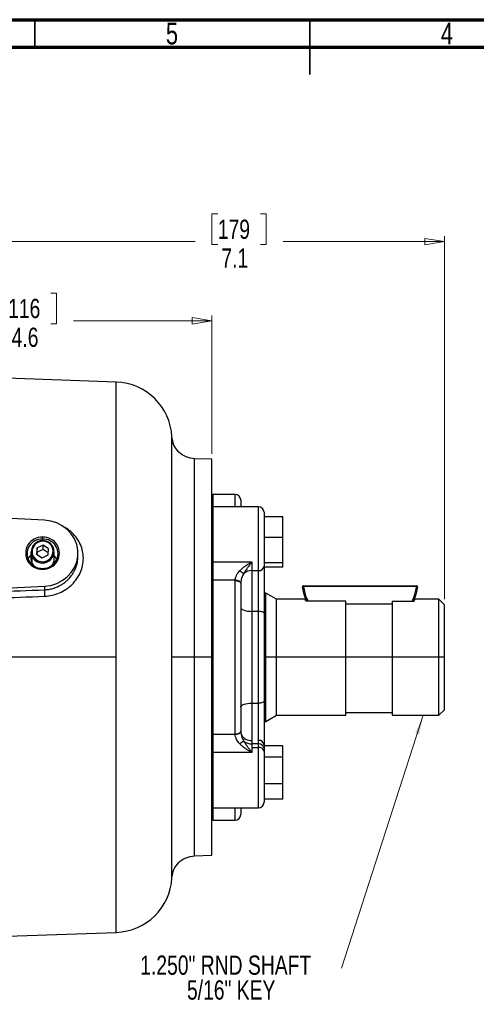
# Model space of a CAD drawing. Header units: inches. Extents: x 0.6 to 16.3, y 0.2 to 11.5.
# Tile 7 of 14: x 6.4 to 9.7, y 4.4 to 11.5. Entities that reach past the tile are written whole.
import ezdxf

# ---------------------------------------------------------------- set-up
doc = ezdxf.new("R2010")
doc.units = ezdxf.units.IN
doc.header["$MEASUREMENT"] = 0
doc.styles.add('SLDTEXTSTYLE0', font='TXT', dxfattribs={"width": 0.75})
doc.dimstyles.new('SLDDIMSTYLE0', dxfattribs={"dimtxt": 0.137795, "dimasz": 0.14, "dimexe": 0, "dimexo": 0.0625, "dimgap": 0.034449, "dimtad": 0, "dimdec": 1, "dimlfac": 1.5, "dimrnd": 1e-09, "dimzin": 12, "dimdsep": 46, "dimtxsty": 'SLDTEXTSTYLE0', "dimblk1": 'CLOSED', "dimblk2": 'CLOSED', "dimsah": 1, "dimcen": 0.09, "dimadec": 0, "dimazin": 3, "dimtfac": 1, "dimtofl": 0, "dimtmove": 0, "dimatfit": 3, "dimldrblk": 'CLOSED', "dimfxl": 0, "dimfrac": 2, "dimtolj": 1, "dimtzin": 12, "dimarcsym": 0})
doc.dimstyles.new('SLDDIMSTYLE3', dxfattribs={"dimtxt": 0.137795, "dimasz": 0.14, "dimexe": 0, "dimexo": 0.0625, "dimgap": 0.034449, "dimtad": 0, "dimdec": 1, "dimlfac": 1.5, "dimrnd": 1e-09, "dimzin": 12, "dimdsep": 46, "dimtxsty": 'SLDTEXTSTYLE0', "dimblk1": 'CLOSED', "dimblk2": 'CLOSED', "dimsah": 1, "dimcen": 0.09, "dimadec": 0, "dimazin": 3, "dimtfac": 1, "dimtdec": 1, "dimtofl": 0, "dimtmove": 0, "dimatfit": 3, "dimldrblk": 'CLOSED', "dimfxl": 0, "dimfrac": 2, "dimtolj": 1, "dimtzin": 12, "dimarcsym": 0})

# ---------------------------------------------------------------- blocks, each defined once
blk = doc.blocks.new('_Closed')
at = {"color": 0, "linetype": 'ByBlock', "lineweight": -2}
for p, q in [((-1, 0.166667), (0, 0)), ((-1, 0.166667), (-1, -0.166667)), ((0, 0), (-1, -0.166667)), ((0, 0), (-1, 0))]:
    blk.add_line(p, q, dxfattribs=at)
blk = doc.blocks.new('_D_6')
at = {"color": 7, "linetype": 'Continuous', "lineweight": 0}
for p, q in [((7.8068, 10.1049), (7.7648, 10.1049)), ((7.7648, 10.1049), (7.7648, 9.8862)), ((8.1122, 10.1049), (8.1542, 10.1049)), ((8.1542, 10.1049), (8.1542, 9.8862)), ((4.719, 9.8564), (4.719, 9.9458)), ((9.429, 7.3445), (9.429, 9.9458)), ((4.719, 9.9064), (7.6439, 9.9064)), ((7.7648, 9.8862), (7.8068, 9.8862)), ((8.1542, 9.8862), (8.1122, 9.8862)), ((9.429, 9.9064), (8.2751, 9.9064))]:
    blk.add_line(p, q, dxfattribs=at)
at = {"color": 7, "linetype": 'Continuous', "lineweight": 18, "xscale": 0.14, "yscale": 0.14, "rotation": 180.0000000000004}
blk.add_blockref('_Closed', (4.719, 9.9064), dxfattribs=at)
at = {"color": 7, "linetype": 'Continuous', "lineweight": 18, "xscale": 0.14, "yscale": 0.14}
blk.add_blockref('_Closed', (9.429, 9.9064), dxfattribs=at)
at = {"color": 7, "linetype": 'Continuous', "lineweight": 18, "char_height": 0.1378, "attachment_point": 1, "style": 'SLDTEXTSTYLE0'}
for s, insert in [('179', (7.8068, 10.0638)), ('7.1', (7.8322, 9.8576))]:
    blk.add_mtext(s, dxfattribs=dict(at, insert=insert))
blk = doc.blocks.new('_D_7')
at = {"color": 7, "linetype": 'Continuous', "lineweight": 0}
for p, q in [((6.3056, 9.5374), (6.2636, 9.5374)), ((6.2636, 9.5374), (6.2636, 9.3186)), ((6.611, 9.5374), (6.653, 9.5374)), ((6.653, 9.5374), (6.653, 9.3186)), ((4.719, 9.3389), (6.1427, 9.3389)), ((6.2636, 9.3186), (6.3056, 9.3186)), ((6.653, 9.3186), (6.611, 9.3186)), ((7.7644, 9.3389), (6.7739, 9.3389)), ((7.7644, 8.3868), (7.7644, 9.3783))]:
    blk.add_line(p, q, dxfattribs=at)
at = {"color": 7, "linetype": 'Continuous', "lineweight": 18, "xscale": 0.14, "yscale": 0.14}
for p, rotation in [((4.719, 9.3389), 179.9999999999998), ((7.7644, 9.3389), 359.9999999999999)]:
    blk.add_blockref('_Closed', p, dxfattribs=dict(at, rotation=rotation))
at = {"color": 7, "linetype": 'Continuous', "lineweight": 18, "char_height": 0.1378, "attachment_point": 1, "style": 'SLDTEXTSTYLE0'}
for s, insert in [('116', (6.3056, 9.4963)), ('4.6', (6.331, 9.2901))]:
    blk.add_mtext(s, dxfattribs=dict(at, insert=insert))
blk = doc.blocks.new('SW_NOTE_0_2')
at = {"color": 0, "linetype": 'Continuous', "lineweight": 0, "attachment_point": 2, "style": 'SLDTEXTSTYLE0'}
for s, insert, char_height in [('1.250" RND SHAFT', (0.7406, 0.1776), 0.137795), ('5/16" KEY', (0.7796, -0.0005), 0.1378)]:
    blk.add_mtext(s, dxfattribs=dict(at, insert=insert, char_height=char_height))

msp = doc.modelspace()

# ---------------------------------------------------------------- linework, layer by layer
at = {"color": 7, "linetype": 'Continuous', "lineweight": 70}
for p, q in [((0.5906, 11.4961), (16.3386, 11.4961)), ((0.7874, 11.2992), (16.1417, 11.2992))]:
    msp.add_line(p, q, dxfattribs=at)
at = {"color": 7, "linetype": 'Continuous', "lineweight": 35}
for p, q in [((6.4961, 11.2992), (6.4961, 11.4961)), ((8.4646, 11.4961), (8.4646, 11.1024)), ((8.4646, 11.2992), (8.4646, 11.4961))]:
    msp.add_line(p, q, dxfattribs=at)
at = {"color": 7, "linetype": 'Continuous', "lineweight": 25}
for p, q in [((7.0801, 8.9002), (4.719, 8.9826)), ((7.0801, 6.9293), (7.0801, 8.9002)), ((7.7644, 8.3474), (7.6377, 8.3518)), ((7.7644, 6.9293), (7.7644, 8.3474)), ((7.931, 8.096), (7.771, 8.096)), ((7.971, 8.056), (7.971, 8.0076)), ((6.5656, 7.9109), (4.719, 8.0012)), ((8.0977, 8.0076), (7.771, 8.0076)), ((8.1377, 7.9676), (8.1377, 7.5824)), ((8.1377, 7.9347), (8.1377, 7.8607)), ((8.273, 7.9347), (8.1377, 7.9347)), ((8.1377, 7.9209), (8.1377, 7.9209)), ((8.273, 7.7866), (8.273, 7.9347)), ((8.1377, 7.8607), (8.1377, 7.7866)), ((6.5524, 7.7761), (6.5524, 7.789)), ((8.1377, 7.7866), (8.1377, 7.6964)), ((8.273, 7.7866), (8.1377, 7.7866)), ((8.1377, 7.7823), (8.1377, 7.7823)), ((8.273, 7.6061), (8.273, 7.7866)), ((6.5126, 7.7124), (6.509, 7.6676)), ((6.5559, 7.732), (6.5126, 7.7124)), ((6.5126, 7.6825), (6.5126, 7.7124)), ((6.5559, 7.7021), (6.5126, 7.6825)), ((6.5957, 7.7067), (6.5559, 7.732)), ((6.5559, 7.7021), (6.5559, 7.732)), ((6.5934, 7.6783), (6.5559, 7.7021)), ((6.5922, 7.6619), (6.5957, 7.7067)), ((6.6214, 7.7183), (6.6274, 7.7187)), ((8.1377, 7.6964), (8.1377, 7.6061)), ((6.469, 7.6848), (6.469, 7.6356)), ((6.4833, 7.656), (6.4773, 7.6509)), ((6.4773, 7.6017), (6.4773, 7.6509)), ((6.509, 7.6676), (6.5488, 7.6424)), ((6.5126, 7.6825), (6.5113, 7.6662)), ((6.5488, 7.6424), (6.5922, 7.6619)), ((6.6357, 7.6356), (6.6357, 7.6848)), ((6.6555, 7.6316), (6.6357, 7.659)), ((6.8057, 7.6529), (6.8057, 7.6747)), ((6.4773, 7.6017), (6.4903, 7.5837)), ((6.5524, 7.5662), (6.5524, 7.5604)), ((7.771, 7.6121), (8.051, 7.6121)), ((7.771, 7.6121), (7.771, 7.4811)), ((8.051, 7.6121), (8.051, 7.5502)), ((8.051, 7.5502), (8.0977, 7.5502)), ((8.051, 7.5502), (8.051, 7.2582)), ((8.0977, 7.2582), (8.0977, 7.5502)), ((8.273, 7.6061), (8.1377, 7.6061)), ((8.1377, 7.6061), (8.1377, 7.59)), ((8.1377, 7.59), (8.1377, 7.5738)), ((8.1377, 7.5876), (8.1377, 7.5876)), ((8.1377, 7.5824), (8.1377, 7.2443)), ((8.273, 7.5738), (8.1377, 7.5738)), ((8.273, 7.5738), (8.273, 7.6061)), ((7.771, 7.4811), (7.771, 6.3775)), ((7.9311, 7.4811), (7.771, 7.4811)), ((7.931, 6.3803), (7.931, 7.4783)), ((5.0994, 7.3668), (6.5656, 7.4385)), ((6.5656, 7.4385), (6.5656, 7.4126)), ((7.971, 7.4595), (7.971, 6.3991)), ((8.4208, 7.4425), (9.229, 7.4415)), ((9.229, 7.4348), (8.4208, 7.4358)), ((8.1385, 7.3886), (8.1377, 7.3894)), ((8.1517, 7.3886), (8.1385, 7.3886)), ((8.1385, 7.3886), (8.1385, 7.2541)), ((8.227, 7.3451), (8.1517, 7.3886)), ((8.1517, 6.9293), (8.1517, 7.3886)), ((8.4322, 7.3451), (8.227, 7.3451)), ((8.227, 6.9293), (8.227, 7.3451)), ((9.389, 7.3451), (9.2177, 7.3451)), ((9.429, 7.3051), (9.389, 7.3451)), ((9.389, 6.9293), (9.389, 7.3451)), ((8.7224, 7.3319), (8.4375, 7.3319)), ((8.7224, 6.9293), (8.7224, 7.3319)), ((8.7224, 7.3114), (9.0557, 7.3114)), ((9.0557, 7.3319), (9.2124, 7.3319)), ((9.0557, 7.3319), (9.0557, 6.9293)), ((9.429, 6.9293), (9.429, 7.3051)), ((8.051, 7.2582), (8.051, 6.6004)), ((8.0977, 7.2582), (8.051, 7.2582)), ((8.0977, 6.6004), (8.0977, 7.2582)), ((8.1377, 7.2443), (8.1377, 6.6143)), ((8.1385, 7.2541), (8.1385, 6.47)), ((7.0801, 6.9293), (5.9069, 6.9293)), ((7.0801, 4.9584), (7.0801, 6.9293)), ((7.639, 6.9293), (7.639, 6.9306)), ((7.7644, 6.9293), (7.639, 6.9293)), ((7.7644, 5.5112), (7.7644, 6.9293)), ((8.1517, 6.47), (8.1517, 6.9293)), ((8.227, 6.9293), (8.1517, 6.9293)), ((8.227, 6.5135), (8.227, 6.9293)), ((8.7224, 6.9293), (8.227, 6.9293)), ((8.7224, 6.5135), (8.7224, 6.9293)), ((9.0557, 6.9293), (8.7224, 6.9293)), ((9.0557, 6.9293), (9.0557, 6.5135)), ((9.389, 6.9293), (9.0557, 6.9293)), ((9.389, 6.5135), (9.389, 6.9293)), ((9.429, 6.9293), (9.389, 6.9293)), ((9.429, 6.5535), (9.429, 6.9293)), ((8.051, 6.6004), (8.0977, 6.6004)), ((8.051, 6.6004), (8.051, 6.3333)), ((8.0977, 6.3333), (8.0977, 6.6004)), ((8.1377, 6.6143), (8.1377, 6.305)), ((8.1517, 6.47), (8.227, 6.5135)), ((8.227, 6.5135), (8.7224, 6.5135)), ((8.7224, 6.5333), (9.0557, 6.5333)), ((9.0557, 6.5135), (9.389, 6.5135)), ((9.389, 6.5135), (9.429, 6.5535)), ((8.1377, 6.4692), (8.1385, 6.47)), ((8.1385, 6.47), (8.1517, 6.47)), ((7.771, 6.3775), (7.9311, 6.3775)), ((7.771, 6.3775), (7.771, 6.2465)), ((7.9711, 6.397), (7.9738, 6.3751)), ((8.051, 6.3333), (8.051, 6.3084)), ((8.0977, 6.3084), (8.051, 6.3084)), ((8.051, 6.3084), (8.051, 6.2835)), ((8.051, 6.2835), (8.051, 6.2465)), ((8.051, 6.2835), (8.0977, 6.2835)), ((8.0977, 6.3084), (8.0977, 6.3333)), ((8.0977, 6.2835), (8.0977, 6.3084)), ((8.1377, 6.305), (8.1377, 6.2762)), ((8.1377, 6.2961), (8.1377, 6.2554)), ((8.273, 6.2961), (8.1377, 6.2961)), ((8.273, 6.2147), (8.273, 6.2961)), ((8.051, 6.2465), (7.771, 6.2465)), ((8.1377, 6.2762), (8.1377, 6.2552)), ((8.1377, 6.271), (8.1377, 6.271)), ((8.1377, 6.2554), (8.1377, 6.2147)), ((8.1377, 6.2552), (8.1377, 5.891)), ((8.1377, 6.2147), (8.1377, 6.1189)), ((8.273, 6.2147), (8.1377, 6.2147)), ((8.273, 6.023), (8.273, 6.2147)), ((8.1377, 6.1999), (8.1377, 6.1999)), ((8.1377, 6.1189), (8.1377, 6.023)), ((8.273, 6.023), (8.1377, 6.023)), ((8.1377, 6.023), (8.1377, 5.9678)), ((8.273, 5.9126), (8.273, 6.023)), ((8.1377, 5.9678), (8.1377, 5.9126)), ((8.1377, 5.9377), (8.1377, 5.9377)), ((8.273, 5.9126), (8.1377, 5.9126)), ((7.771, 5.851), (8.0977, 5.851)), ((7.971, 5.851), (7.971, 5.8026)), ((7.771, 5.7626), (7.931, 5.7626)), ((7.6377, 5.5068), (7.7644, 5.5112)), ((6.179, 4.927), (7.0801, 4.9584))]:
    msp.add_line(p, q, dxfattribs=at)
at = {"color": 8, "linetype": 'Continuous', "lineweight": 25}
for p, q in [((7.771, 8.096), (7.771, 8.0076)), ((7.931, 8.0076), (7.931, 8.096)), ((7.771, 8.0076), (7.771, 7.6121)), ((8.0977, 7.5502), (8.0977, 8.0076)), ((6.5524, 7.7761), (6.5524, 7.7626)), ((8.1385, 7.2541), (8.1377, 7.2546)), ((8.1517, 6.9293), (8.1385, 6.9293)), ((8.0977, 5.851), (8.0977, 6.2835)), ((7.771, 6.2465), (7.771, 5.851)), ((7.771, 5.851), (7.771, 5.7626)), ((7.931, 5.7626), (7.931, 5.851))]:
    msp.add_line(p, q, dxfattribs=at)
at = {"color": 7, "linetype": 'Continuous', "lineweight": 0}
msp.add_line((9.2772, 6.5135), (8.6924, 4.7026), dxfattribs=at)
at = {"color": 7, "linetype": 'Continuous', "lineweight": 25, "flags": 128}
for points in [[(6.5656, 7.4385), (6.6104, 7.4445), (6.6533, 7.4578), (6.6929, 7.478), (6.7282, 7.5044), (6.7578, 7.5363), (6.7808, 7.5726), (6.7967, 7.6121), (6.8047, 7.6536), (6.8047, 7.6958), (6.7967, 7.7373), (6.7808, 7.7769), (6.7578, 7.8131), (6.7282, 7.845), (6.6929, 7.8715), (6.6533, 7.8917), (6.6104, 7.9049), (6.5656, 7.9109)], [(6.469, 7.6356), (6.4698, 7.625), (6.4773, 7.6017)], [(7.7644, 7.6159), (7.7645, 7.6151), (7.7649, 7.6144), (7.7655, 7.6138), (7.7663, 7.6132), (7.7673, 7.6128), (7.7685, 7.6124), (7.7697, 7.6122), (7.771, 7.6121)], [(7.771, 7.4811), (7.7697, 7.4811), (7.7685, 7.4809), (7.7673, 7.4806), (7.7663, 7.4802), (7.7655, 7.4797), (7.7649, 7.4792), (7.7645, 7.4786), (7.7644, 7.478)], [(7.931, 7.4783), (7.9388, 7.478), (7.9463, 7.4769), (7.9533, 7.4752), (7.9593, 7.4728), (7.9643, 7.47), (7.968, 7.4667), (7.9703, 7.4632), (7.971, 7.4595)], [(7.9711, 7.4616), (7.9702, 7.4653), (7.9679, 7.4688), (7.9642, 7.4722), (7.9592, 7.4751), (7.9532, 7.4776), (7.9463, 7.4794), (7.9388, 7.4806), (7.9311, 7.4811)], [(8.4429, 7.3319), (8.4262, 7.3789), (8.4142, 7.4349)], [(9.2356, 7.4338), (9.2234, 7.3779), (9.207, 7.3319)], [(7.971, 7.286), (7.9726, 7.2805), (7.9771, 7.2753), (7.9845, 7.2705), (7.9945, 7.2663), (8.0066, 7.2629), (8.0204, 7.2603), (8.0354, 7.2587), (8.051, 7.2582)], [(8.1377, 7.2443), (8.1369, 7.247), (8.1346, 7.2496), (8.131, 7.252), (8.126, 7.2541), (8.1199, 7.2558), (8.113, 7.2571), (8.1055, 7.2579), (8.0977, 7.2582)], [(7.971, 6.5726), (7.9726, 6.5781), (7.9771, 6.5833), (7.9845, 6.5881), (7.9945, 6.5923), (8.0066, 6.5958), (8.0204, 6.5983), (8.0354, 6.5999), (8.051, 6.6004)], [(8.1377, 6.6143), (8.1369, 6.6116), (8.1346, 6.609), (8.131, 6.6066), (8.126, 6.6045), (8.1199, 6.6028), (8.113, 6.6015), (8.1055, 6.6007), (8.0977, 6.6004)], [(7.771, 6.3775), (7.7697, 6.3775), (7.7685, 6.3777), (7.7673, 6.378), (7.7663, 6.3784), (7.7655, 6.3789), (7.7649, 6.3794), (7.7645, 6.38), (7.7644, 6.3806)], [(7.931, 6.3803), (7.9388, 6.3806), (7.9463, 6.3817), (7.9533, 6.3834), (7.9593, 6.3858), (7.9643, 6.3886), (7.968, 6.3919), (7.9703, 6.3954), (7.971, 6.3991)], [(7.9311, 6.3775), (7.9388, 6.378), (7.9463, 6.3792), (7.9532, 6.3811), (7.9592, 6.3835), (7.9642, 6.3865), (7.9679, 6.3898), (7.9702, 6.3933), (7.9711, 6.397)], [(7.771, 6.2465), (7.7697, 6.2464), (7.7685, 6.2462), (7.7673, 6.2459), (7.7663, 6.2454), (7.7655, 6.2448), (7.7649, 6.2442), (7.7645, 6.2435), (7.7644, 6.2428)]]:
    msp.add_lwpolyline(points, dxfattribs=at)
at = {"color": 7, "linetype": 'Continuous', "lineweight": 25}
for centre, radius, start, end in [((7.0657, 8.4871), 0.4133, 3.0845, 88), ((7.771, 8.0893), 0.00667, 90, 180), ((7.931, 8.056), 0.04, 0, 90), ((7.771, 8.0009), 0.00667, 90, 180), ((8.0977, 7.9676), 0.04, 0, 90), ((6.546, 7.6747), 0.1144, 86.83181, 273.16819), ((6.5469, 7.6711), 0.1051, 86.99948, 273.00052), ((6.5534, 7.6825), 0.0824, 26.07536, 202.52799), ((6.5533, 7.6852), 0.0758, 25.97395, 202.6294), ((6.5587, 7.6747), 0.1144, 266.83181, 93.16819), ((6.5579, 7.6711), 0.1051, 266.99948, 93.00052), ((6.5513, 7.6871), 0.0824, 206.07536, 22.52799), ((6.5515, 7.6892), 0.0758, 205.97395, 22.6294), ((6.5608, 7.6359), 0.0749, 315.74101, 359.7202), ((8.1785, 7.8352), 0.3566, 233.12492, 238.72221), ((8.0497, 7.4601), 0.0902, 89.17232, 128.70317), ((8.1012, 7.5868), 0.0367, 264.51417, 353.1832), ((8.0444, 6.4133), 0.0803, 208.41919, 274.7107), ((8.1785, 6.0234), 0.3566, 121.27779, 126.87508), ((8.0497, 6.3986), 0.0902, 231.29683, 270.82768), ((8.1027, 6.2979), 0.0357, 11.42175, 98.04947), ((8.1012, 6.2718), 0.0367, 6.8168, 95.48583), ((8.1027, 6.2481), 0.0357, 11.42175, 98.04947), ((7.771, 5.8577), 0.00667, 180, 270), ((8.0977, 5.891), 0.04, 270, 0), ((7.931, 5.8026), 0.04, 270, 0), ((7.771, 5.7693), 0.00667, 180, 270), ((7.0657, 5.3715), 0.4133, 272, 356.90172)]:
    msp.add_arc(centre, radius, start, end, dxfattribs=at)
for points, knots in [([(7.6405, 8.3517), (7.6199, 8.3545), (7.5785, 8.3601), (7.5262, 8.3963), (7.4885, 8.4476), (7.4818, 8.4888), (7.4784, 8.5094)], [0, 0, 0, 0, 0.250011, 0.500018, 0.750008, 1, 1, 1, 1]), ([(7.4784, 6.9308), (7.4784, 6.956), (7.4784, 7.0126), (7.4784, 7.1065), (7.4784, 7.2025), (7.4784, 7.2968), (7.4784, 7.3619), (7.4784, 7.4077), (7.4784, 7.4325), (7.4784, 7.4576), (7.4784, 7.4831), (7.4784, 7.509), (7.4784, 7.5365), (7.4784, 7.5673), (7.4784, 7.6032), (7.4784, 7.6443), (7.4784, 7.6903), (7.4784, 7.7409), (7.4784, 7.7883), (7.4784, 7.8344), (7.4784, 7.8799), (7.4784, 7.932), (7.4784, 7.9888), (7.4784, 8.0497), (7.4784, 8.1106), (7.4784, 8.1681), (7.4784, 8.2221), (7.4784, 8.2733), (7.4784, 8.3197), (7.4784, 8.3583), (7.4784, 8.3884), (7.4784, 8.4161), (7.4784, 8.4419), (7.4784, 8.4636), (7.4784, 8.4805), (7.4784, 8.4931), (7.4784, 8.5025), (7.4784, 8.5083), (7.4784, 8.509), (7.4784, 8.5094)], [0, 0, 0, 0, 0.030534, 0.068469, 0.113805, 0.147785, 0.184989, 0.195267, 0.205767, 0.216487, 0.22743, 0.238593, 0.249978, 0.263309, 0.279185, 0.297605, 0.31857, 0.34208, 0.368133, 0.386184, 0.409325, 0.435987, 0.466169, 0.499872, 0.537379, 0.573448, 0.608075, 0.646307, 0.685688, 0.720352, 0.750301, 0.775727, 0.812408, 0.847844, 0.875328, 0.906497, 0.937665, 0.968833, 1, 1, 1, 1]), ([(6.469, 7.6612), (6.46, 7.6528), (6.4508, 7.6441), (6.4484, 7.6325), (6.4483, 7.6322)], [0, 0, 0, 0, 0.9725482, 1, 1, 1, 1]), ([(7.9311, 7.4811), (7.9318, 7.4872), (7.9332, 7.4993), (7.9431, 7.5239), (7.9559, 7.5395), (7.9645, 7.5499)], [0, 0, 0, 0, 0.251248, 0.501285, 1, 1, 1, 1]), ([(7.9645, 7.5499), (7.9705, 7.5557), (7.9836, 7.5683), (8.0053, 7.5843), (8.0283, 7.5992), (8.0435, 7.6078), (8.051, 7.6121)], [0, 0, 0, 0, 0.228886, 0.499952, 0.749999, 1, 1, 1, 1]), ([(8.051, 7.6121), (8.0461, 7.6057), (8.0363, 7.5929), (8.0212, 7.5725), (8.0066, 7.5521), (7.9975, 7.5372), (7.9933, 7.5304)], [0, 0, 0, 0, 0.249837, 0.499645, 0.770472, 1, 1, 1, 1]), ([(7.931, 7.4783), (7.931, 7.4789), (7.931, 7.4798), (7.9311, 7.4807), (7.9311, 7.4811)], [0, 0, 0, 0, 0.56, 1, 1, 1, 1]), ([(7.9933, 7.5304), (7.9875, 7.5196), (7.9786, 7.5034), (7.9724, 7.4793), (7.9715, 7.4675), (7.9711, 7.4616)], [0, 0, 0, 0, 0.499452, 0.748692, 1, 1, 1, 1]), ([(5.7729, 7.3815), (5.9213, 7.3873), (6.1855, 7.3977), (6.4497, 7.408), (6.5656, 7.4126)], [0, 0, 0, 0, 0.561319, 1, 1, 1, 1]), ([(6.5656, 7.4126), (6.5655, 7.4104), (6.5653, 7.4061), (6.5654, 7.3945), (6.5657, 7.3807), (6.5661, 7.3712), (6.5663, 7.3665)], [0, 0, 0, 0, 0.250007, 0.500003, 0.750009, 1, 1, 1, 1]), ([(7.9711, 7.4616), (7.971, 7.4612), (7.971, 7.4605), (7.971, 7.4598), (7.971, 7.4595)], [0, 0, 0, 0, 0.56, 1, 1, 1, 1]), ([(8.4208, 7.4358), (8.4199, 7.4357), (8.4187, 7.4355), (8.4171, 7.4353), (8.4161, 7.4351), (8.4152, 7.435), (8.4144, 7.4349), (8.4143, 7.4349), (8.4142, 7.4349)], [0, 0, 0, 0, 0.239822, 0.368833, 0.50051, 0.632112, 0.760908, 1, 1, 1, 1]), ([(9.2356, 7.4338), (9.2355, 7.4338), (9.2353, 7.4339), (9.2345, 7.434), (9.2337, 7.4341), (9.2326, 7.4343), (9.2311, 7.4345), (9.2298, 7.4347), (9.229, 7.4348)], [0, 0, 0, 0, 0.239092, 0.367888, 0.49949, 0.631167, 0.760178, 1, 1, 1, 1]), ([(5.7736, 7.3361), (5.922, 7.3418), (6.1862, 7.352), (6.4504, 7.3621), (6.5663, 7.3665)], [0, 0, 0, 0, 0.561314, 1, 1, 1, 1]), ([(8.4375, 7.3319), (8.434, 7.3407), (8.4305, 7.3495), (8.4322, 7.3451), (8.4322, 7.3451)], [0, 0, 0, 0, 0.996691, 1, 1, 1, 1]), ([(9.2124, 7.3319), (9.2159, 7.3407), (9.2194, 7.3495), (9.2177, 7.3451), (9.2177, 7.3451)], [0, 0, 0, 0, 0.996691, 1, 1, 1, 1]), ([(7.4784, 5.3492), (7.4784, 5.3518), (7.4784, 5.357), (7.4784, 5.399), (7.4784, 5.4653), (7.4784, 5.5572), (7.4784, 5.6725), (7.4784, 5.8093), (7.4784, 5.9653), (7.4784, 6.1379), (7.4784, 6.3239), (7.4784, 6.5204), (7.4784, 6.7238), (7.4784, 6.8618), (7.4784, 6.9308)], [0, 0, 0, 0, 0.083336, 0.166671, 0.250006, 0.33334, 0.416674, 0.500007, 0.583341, 0.666673, 0.750006, 0.833337, 0.916669, 1, 1, 1, 1]), ([(7.639, 6.9306), (7.6185, 6.9306), (7.5775, 6.9306), (7.5257, 6.9307), (7.4884, 6.9307), (7.4818, 6.9308), (7.4784, 6.9308)], [0, 0, 0, 0, 0.250007, 0.500015, 0.750007, 1, 1, 1, 1]), ([(7.9311, 6.3775), (7.9311, 6.378), (7.931, 6.3789), (7.931, 6.3799), (7.931, 6.3803)], [0, 0, 0, 0, 0.56, 1, 1, 1, 1]), ([(7.9645, 6.3087), (7.956, 6.3191), (7.9431, 6.3347), (7.9332, 6.3593), (7.9318, 6.3714), (7.9311, 6.3775)], [0, 0, 0, 0, 0.4976866, 0.7477779, 1, 1, 1, 1]), ([(7.971, 6.3991), (7.971, 6.3987), (7.971, 6.398), (7.971, 6.3973), (7.9711, 6.397)], [0, 0, 0, 0, 0.56, 1, 1, 1, 1]), ([(7.9738, 6.3751), (7.9748, 6.371), (7.9762, 6.3655), (7.9789, 6.3574), (7.9834, 6.3453), (7.9891, 6.3355), (7.9933, 6.3282)], [0, 0, 0, 0, 0.249178, 0.333805, 0.50056, 1, 1, 1, 1]), ([(8.051, 6.2465), (8.0435, 6.2508), (8.0283, 6.2594), (8.0053, 6.2743), (7.9836, 6.2903), (7.9705, 6.3029), (7.9645, 6.3087)], [0, 0, 0, 0, 0.250067, 0.500044, 0.771108, 1, 1, 1, 1]), ([(7.9933, 6.3282), (7.9975, 6.3214), (8.0066, 6.3065), (8.0212, 6.2861), (8.0363, 6.2658), (8.0461, 6.2529), (8.051, 6.2465)], [0, 0, 0, 0, 0.229518, 0.500348, 0.749899, 1, 1, 1, 1]), ([(7.4784, 5.3492), (7.4818, 5.3697), (7.4885, 5.4109), (7.5262, 5.4622), (7.5785, 5.4984), (7.6199, 5.504), (7.6405, 5.5068)], [0, 0, 0, 0, 0.249999, 0.499992, 0.749996, 1, 1, 1, 1])]:
    msp.add_open_spline(points, degree=3, knots=knots, dxfattribs=at)
at = {"color": 8, "linetype": 'Continuous', "lineweight": 25}
for points, knots in [([(7.639, 6.9306), (7.639, 6.9927), (7.639, 7.1168), (7.639, 7.2997), (7.639, 7.4763), (7.639, 7.6435), (7.639, 7.7986), (7.639, 7.9387), (7.639, 8.0616), (7.639, 8.1652), (7.639, 8.2477), (7.639, 8.3072), (7.639, 8.3448), (7.639, 8.3494), (7.639, 8.3517)], [0, 0, 0, 0, 0.0833756, 0.1667512, 0.2501267, 0.3335023, 0.4168779, 0.5002535, 0.5836291, 0.6670047, 0.7503802, 0.8337558, 0.9171314, 1, 1, 1, 1]), ([(6.5663, 7.3665), (6.5848, 7.3682), (6.6217, 7.3716), (6.6745, 7.3893), (6.7228, 7.4156), (6.765, 7.4501), (6.7995, 7.4914), (6.8251, 7.5377), (6.8408, 7.5875), (6.8461, 7.6387), (6.8408, 7.6895), (6.8249, 7.7381), (6.7995, 7.7829), (6.7646, 7.8217), (6.7333, 7.848), (6.7123, 7.8584), (6.7075, 7.8608)], [0, 0, 0, 0, 0.07613, 0.151996, 0.227822, 0.303226, 0.378403, 0.453402, 0.528067, 0.602695, 0.677293, 0.752029, 0.826985, 0.902154, 0.977585, 1, 1, 1, 1]), ([(6.5656, 7.4126), (6.5759, 7.4133), (6.5969, 7.4149), (6.6281, 7.4222), (6.6546, 7.4318), (6.6771, 7.4428), (6.6963, 7.4542), (6.7166, 7.4691), (6.7377, 7.4882), (6.7566, 7.51), (6.7713, 7.5317), (6.781, 7.5496), (6.7924, 7.5745), (6.8032, 7.6084), (6.8049, 7.6384), (6.8057, 7.6529)], [0, 0, 0, 0, 0.080745, 0.164063, 0.249986, 0.301454, 0.360311, 0.426559, 0.500198, 0.586167, 0.656544, 0.711319, 0.750486, 0.879194, 1, 1, 1, 1]), ([(8.4208, 7.4358), (8.4257, 7.4052), (8.4316, 7.3688), (8.4492, 7.337), (8.452, 7.3319)], [0, 0, 0, 0, 0.841281, 1, 1, 1, 1]), ([(9.1979, 7.3319), (9.2031, 7.3429), (9.2185, 7.3755), (9.2248, 7.4111), (9.229, 7.4348)], [0, 0, 0, 0, 0.336151, 1, 1, 1, 1]), ([(7.639, 5.5068), (7.639, 5.5068), (7.639, 5.5028), (7.639, 5.5168), (7.639, 5.5509), (7.639, 5.6115), (7.639, 5.6938), (7.639, 5.7976), (7.639, 5.9206), (7.639, 6.0609), (7.639, 6.216), (7.639, 6.3834), (7.639, 6.5601), (7.639, 6.7431), (7.639, 6.8672), (7.639, 6.9293)], [0, 0, 0, 0, 0.000052, 0.083381, 0.16671, 0.250039, 0.333368, 0.416697, 0.500026, 0.583355, 0.666684, 0.750013, 0.833342, 0.916671, 1, 1, 1, 1])]:
    msp.add_open_spline(points, degree=3, knots=knots, dxfattribs=at)
at = {"color": 7, "linetype": 'Continuous', "lineweight": 25}
for points in [[(8.4208, 7.4425), (8.4203, 7.4425), (8.4194, 7.4424), (8.418, 7.4419), (8.4168, 7.4412), (8.4157, 7.4402), (8.4149, 7.439), (8.4143, 7.4377), (8.4141, 7.4363), (8.4141, 7.4353), (8.4142, 7.4349)], [(8.4208, 7.4358), (8.4208, 7.4367), (8.4208, 7.4384), (8.4208, 7.4406), (8.4208, 7.4422), (8.4208, 7.4424), (8.4208, 7.4425)], [(9.229, 7.4348), (9.229, 7.4357), (9.229, 7.4374), (9.229, 7.4396), (9.229, 7.4412), (9.229, 7.4414), (9.229, 7.4415)], [(9.2356, 7.4338), (9.2356, 7.4343), (9.2357, 7.4353), (9.2354, 7.4367), (9.2349, 7.438), (9.2341, 7.4392), (9.233, 7.4402), (9.2318, 7.4409), (9.2304, 7.4414), (9.2295, 7.4414), (9.229, 7.4415)]]:
    msp.add_open_spline(points, degree=3, dxfattribs=at)
at = {"color": 7, "linetype": 'Continuous', "lineweight": 18}
msp.add_solid([(9.2772, 6.5135), (9.2199, 6.3849), (9.2485, 6.3756)], dxfattribs=at)

# ---------------------------------------------------------------- block references
at = {"color": 7, "linetype": 'Continuous', "lineweight": 0}
msp.add_blockref('SW_NOTE_0_2', (7.1229, 4.6155), dxfattribs=at)

# ---------------------------------------------------------------- texts
at = {"color": 7, "linetype": 'Continuous', "lineweight": 0, "char_height": 0.1562, "attachment_point": 2, "style": 'SLDTEXTSTYLE0'}
for s, insert in [('5', (7.4787, 11.4754)), ('4', (9.4472, 11.4754))]:
    msp.add_mtext(s, dxfattribs=dict(at, insert=insert))

# ---------------------------------------------------------------- dimensions: what is measured, and where the dimension line sits
at = {"color": 7, "linetype": 'Continuous', "lineweight": 18}
for base, p1, p2, dimstyle, picture, middle in [((9.429, 9.9064), (4.719, 9.817), (9.429, 7.3051), 'SLDDIMSTYLE3', '_D_6', (7.9595, 9.9064)), ((4.719, 9.3389), (7.7644, 8.3474), (4.719, 9.817), 'SLDDIMSTYLE0', '_D_7', (6.4583, 9.3389))]:
    dim = msp.add_linear_dim(base=base, p1=p1, p2=p2, dimstyle=dimstyle, dxfattribs=at)
    dim.commit()
    dim.dimension.update_dxf_attribs({"geometry": picture, "text_midpoint": middle, "dimtype": 160})

doc.saveas('drawing.dxf')
